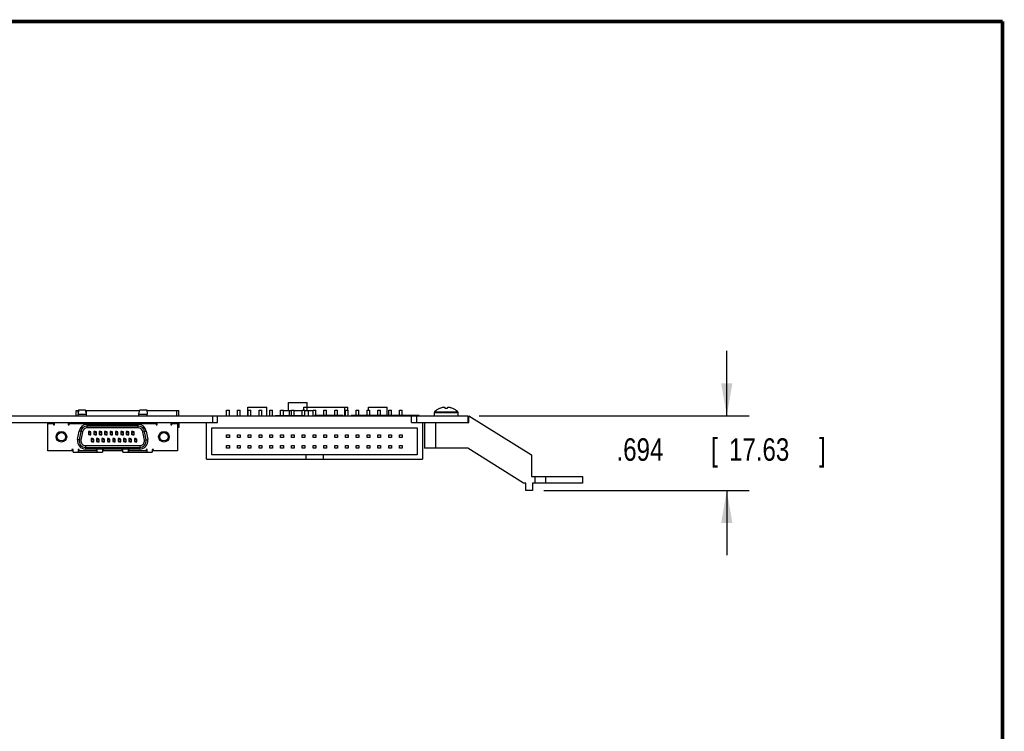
# Model space of a CAD drawing. Header units: inches. Extents: x 0.2 to 16.8, y 0.1 to 10.8.
# Tile 20 of 20: x 11.3 to 16.8, y 6.8 to 10.8. Entities that reach past the tile are written whole.
import ezdxf

# ---------------------------------------------------------------- set-up
doc = ezdxf.new("R2010")
doc.units = ezdxf.units.IN
doc.header["$LTSCALE"] = 0.935
doc.header["$MEASUREMENT"] = 0
doc.layers.get('0').update_dxf_attribs({"linetype": 'CONTINUOUS'})
doc.layers.add('DIMENSIONS', color=7, linetype='CONTINUOUS')
doc.styles.get("Standard").update_dxf_attribs({"font": 'txt', "width": 0.8})
doc.dimstyles.new('DIMSTYLE_1', dxfattribs={"dimtxt": 0.125, "dimasz": 0.18, "dimexe": 0.18, "dimexo": 0.0625, "dimgap": 0.09, "dimtad": 0, "dimtih": 1, "dimtoh": 1, "dimdec": 3, "dimlfac": 1.666667, "dimzin": 4, "dimdsep": 46, "dimtxsty": 'STANDARD', "dimblk": '_FILLED', "dimblk1": '_FILLED', "dimblk2": '_FILLED', "dimcen": 0.09, "dimadec": 0, "dimazin": 0, "dimtp": 0.001, "dimtm": 0.001, "dimtfac": 1, "dimtdec": 3, "dimtofl": 0, "dimtmove": 0, "dimatfit": 3, "dimldrblk": '_FILLED', "dimfxl": 1, "dimtolj": 1, "dimtzin": 4, "dimarcsym": 0})

# ---------------------------------------------------------------- blocks, each defined once
blk = doc.blocks.new('_FILLED')
at = {"color": 0, "linetype": 'BYBLOCK'}
blk.add_solid([(0, 0), (-1, 0.174), (-1, -0.174)], dxfattribs=at)
blk = doc.blocks.new('*D6')
at = {"layer": 'DIMENSIONS', "color": 2, "linetype": 'CONTINUOUS'}
for p, q in [((15.2183, 8.567), (15.2183, 8.927)), ((13.842, 8.567), (15.3433, 8.567)), ((14.2015, 8.1506), (15.3433, 8.1506)), ((15.2183, 8.1506), (15.2183, 7.7906))]:
    blk.add_line(p, q, dxfattribs=at)
at = {"layer": 'DIMENSIONS', "color": 2, "linetype": 'CONTINUOUS', "xscale": 0.18, "yscale": 0.18, "zscale": 0.18}
for p, rotation in [((15.2183, 8.567), 270), ((15.2183, 8.1506), 90)]:
    blk.add_blockref('_FILLED', p, dxfattribs=dict(at, rotation=rotation))
at = {"layer": 'DIMENSIONS', "color": 2, "linetype": 'CONTINUOUS', "width": 0.8}
for s, p in [('.694', (14.6058, 8.3163)), ('[', (15.1308, 8.3163)), ('17.63', (15.2308, 8.3163)), (']', (15.7308, 8.3163))]:
    blk.add_text(s, height=0.125, dxfattribs=at).set_placement(p)

msp = doc.modelspace()

# ---------------------------------------------------------------- linework, layer by layer
at = {"color": 7, "linetype": 'CONTINUOUS'}
for p, q in [((11.60334, 8.59531), (11.61731, 8.59531)), ((11.60334, 8.56697), (11.60334, 8.59531)), ((11.61779, 8.59874), (11.61445, 8.57512)), ((11.61586, 8.58508), (11.61586, 8.59531)), ((11.61779, 8.59874), (11.6559, 8.59874)), ((11.66062, 8.57512), (11.6559, 8.59874)), ((11.65658, 8.59531), (11.95687, 8.59531)), ((11.66086, 8.56697), (11.66086, 8.59531)), ((11.95283, 8.57512), (11.95755, 8.59874)), ((11.95755, 8.59874), (11.99566, 8.59874)), ((11.99566, 8.59874), (11.999, 8.57512)), ((11.99614, 8.59531), (12.17511, 8.59531)), ((12.16259, 8.56697), (12.16259, 8.59531)), ((12.17511, 8.56697), (12.17511, 8.59531)), ((12.44003, 8.59697), (12.45503, 8.59697)), ((12.44003, 8.56697), (12.44003, 8.59697)), ((12.45503, 8.56697), (12.45503, 8.59697)), ((12.50003, 8.59697), (12.51503, 8.59697)), ((12.50003, 8.56697), (12.50003, 8.59697)), ((12.51503, 8.56697), (12.51503, 8.59697)), ((12.55823, 8.61437), (12.66323, 8.61437)), ((12.55823, 8.56697), (12.55823, 8.61437)), ((12.56003, 8.59697), (12.57503, 8.59697)), ((12.56003, 8.56697), (12.56003, 8.59697)), ((12.57503, 8.56697), (12.57503, 8.59697)), ((12.62003, 8.59697), (12.63503, 8.59697)), ((12.62003, 8.56697), (12.62003, 8.59697)), ((12.63503, 8.56697), (12.63503, 8.59697)), ((12.66323, 8.56697), (12.66323, 8.61437)), ((12.68003, 8.59697), (12.69503, 8.59697)), ((12.68003, 8.56697), (12.68003, 8.59697)), ((12.69503, 8.56697), (12.69503, 8.59697)), ((12.74003, 8.59697), (12.75503, 8.59697)), ((12.74003, 8.56757), (12.74003, 8.59697)), ((12.75503, 8.56757), (12.75503, 8.59697)), ((12.75503, 8.59531), (12.80003, 8.59531)), ((12.78293, 8.64017), (12.88793, 8.64017)), ((12.78293, 8.59531), (12.78293, 8.64017)), ((12.78863, 8.56757), (12.78863, 8.59531)), ((12.80003, 8.59697), (12.81503, 8.59697)), ((12.80003, 8.56757), (12.80003, 8.59697)), ((12.81503, 8.56757), (12.81503, 8.59697)), ((12.81503, 8.59531), (12.86003, 8.59531)), ((12.86003, 8.59697), (12.87503, 8.59697)), ((12.86003, 8.56757), (12.86003, 8.59697)), ((12.86963, 8.61377), (13.11383, 8.61377)), ((12.86963, 8.59697), (12.86963, 8.61377)), ((12.87503, 8.56697), (12.87503, 8.59697)), ((12.87503, 8.59531), (12.92003, 8.59531)), ((12.88673, 8.59531), (12.88673, 8.61377)), ((12.88793, 8.61377), (12.88793, 8.64017)), ((12.89483, 8.56697), (12.89483, 8.59531)), ((12.92003, 8.59697), (12.93503, 8.59697)), ((12.92003, 8.56697), (12.92003, 8.59697)), ((12.93503, 8.56697), (12.93503, 8.59697)), ((12.98003, 8.59697), (12.99503, 8.59697)), ((12.98003, 8.56697), (12.98003, 8.59697)), ((12.99503, 8.56697), (12.99503, 8.59697)), ((13.04003, 8.59697), (13.05503, 8.59697)), ((13.04003, 8.56697), (13.04003, 8.59697)), ((13.05503, 8.56697), (13.05503, 8.59697)), ((13.09673, 8.56697), (13.09673, 8.61377)), ((13.10003, 8.59697), (13.11503, 8.59697)), ((13.10003, 8.56697), (13.10003, 8.59697)), ((13.11383, 8.59697), (13.11383, 8.61377)), ((13.11503, 8.56697), (13.11503, 8.59697)), ((13.16003, 8.59697), (13.17503, 8.59697)), ((13.16003, 8.56697), (13.16003, 8.59697)), ((13.17503, 8.56697), (13.17503, 8.59697)), ((13.22003, 8.59697), (13.23503, 8.59697)), ((13.22003, 8.56697), (13.22003, 8.59697)), ((13.22723, 8.61437), (13.33223, 8.61437)), ((13.22723, 8.59697), (13.22723, 8.61437)), ((13.23503, 8.56697), (13.23503, 8.59697)), ((13.28003, 8.59697), (13.29503, 8.59697)), ((13.28003, 8.56697), (13.28003, 8.59697)), ((13.29503, 8.56697), (13.29503, 8.59697)), ((13.33223, 8.56697), (13.33223, 8.61437)), ((13.34003, 8.59697), (13.35503, 8.59697)), ((13.34003, 8.56697), (13.34003, 8.59697)), ((13.35503, 8.56697), (13.35503, 8.59697)), ((13.40003, 8.59697), (13.41503, 8.59697)), ((13.40003, 8.56697), (13.40003, 8.59697)), ((13.41503, 8.56697), (13.41503, 8.59697)), ((13.59553, 8.58795), (13.72352, 8.58795)), ((13.65383, 8.60712), (13.65383, 8.61115)), ((13.66523, 8.61115), (13.66523, 8.60712)), ((6.67133, 8.56697), (13.77953, 8.56697)), ((11.61445, 8.57512), (11.66062, 8.57512)), ((11.61445, 8.56697), (11.61445, 8.57512)), ((11.66062, 8.56697), (11.66062, 8.57512)), ((11.95283, 8.57512), (11.999, 8.57512)), ((11.95283, 8.56697), (11.95283, 8.57512)), ((11.999, 8.56697), (11.999, 8.57512)), ((12.36053, 8.56697), (12.36053, 8.52977)), ((12.38873, 8.52977), (12.38873, 8.56697)), ((12.71067, 8.56757), (12.87409, 8.56757)), ((12.71067, 8.56697), (12.71067, 8.56757)), ((12.87409, 8.56697), (12.87409, 8.56757)), ((13.46633, 8.52977), (13.46633, 8.56697)), ((13.49453, 8.56697), (13.49453, 8.52977)), ((13.59383, 8.58377), (13.72523, 8.58377)), ((13.59383, 8.56697), (13.59383, 8.58377)), ((13.72523, 8.56697), (13.72523, 8.58377)), ((13.77953, 8.56697), (13.77953, 8.52977)), ((13.78497, 8.56697), (14.13413, 8.34857)), ((13.78497, 8.52977), (13.78497, 8.56697)), ((6.72773, 8.52977), (12.38873, 8.52977)), ((11.44673, 8.52268), (11.47791, 8.52268)), ((11.44673, 8.37126), (11.44673, 8.52268)), ((11.44909, 8.52622), (11.47743, 8.52622)), ((11.44909, 8.52268), (11.44909, 8.52622)), ((11.47743, 8.52268), (11.47743, 8.52622)), ((11.47791, 8.52268), (11.47791, 8.51559)), ((11.48381, 8.5215), (11.47791, 8.5215)), ((11.47791, 8.51559), (11.48381, 8.51559)), ((11.48381, 8.51559), (11.48381, 8.52977)), ((11.55893, 8.52977), (11.55893, 8.51559)), ((11.56484, 8.5215), (11.55893, 8.5215)), ((11.55893, 8.51559), (11.56484, 8.51559)), ((11.56484, 8.52268), (12.04861, 8.52268)), ((11.56484, 8.51559), (11.56484, 8.52268)), ((11.56602, 8.52622), (11.59436, 8.52622)), ((11.56602, 8.52268), (11.56602, 8.52622)), ((11.59436, 8.52268), (11.59436, 8.52622)), ((11.60334, 8.52977), (11.60334, 8.52268)), ((11.61193, 8.4341), (11.62026, 8.48134)), ((11.61445, 8.52268), (11.61445, 8.52977)), ((11.63888, 8.47806), (11.62026, 8.48134)), ((11.62957, 8.4797), (11.62124, 8.43246)), ((11.66062, 8.52268), (11.66062, 8.52977)), ((11.66086, 8.52977), (11.66086, 8.52268)), ((11.66446, 8.51843), (11.94899, 8.51843)), ((11.66446, 8.49953), (11.66446, 8.51843)), ((11.94899, 8.50898), (11.66446, 8.50898)), ((11.94899, 8.49953), (11.66446, 8.49953)), ((11.67928, 8.47886), (11.6722, 8.47886)), ((11.6722, 8.47886), (11.6722, 8.46254)), ((11.67539, 8.52622), (11.68318, 8.52622)), ((11.67539, 8.52622), (11.67539, 8.52268)), ((11.68637, 8.47628), (11.67928, 8.47886)), ((11.67928, 8.47296), (11.67928, 8.47886)), ((11.68318, 8.52622), (11.68318, 8.52268)), ((11.69039, 8.52622), (11.69818, 8.52622)), ((11.69039, 8.52622), (11.69039, 8.52268)), ((11.69818, 8.52622), (11.69818, 8.52268)), ((11.70928, 8.47886), (11.7022, 8.47886)), ((11.7022, 8.47886), (11.7022, 8.46254)), ((11.70539, 8.52622), (11.71318, 8.52622)), ((11.70539, 8.52622), (11.70539, 8.52268)), ((11.71637, 8.47628), (11.70928, 8.47886)), ((11.70928, 8.47296), (11.70928, 8.47886)), ((11.71318, 8.52622), (11.71318, 8.52268)), ((11.72039, 8.52622), (11.72818, 8.52622)), ((11.72039, 8.52622), (11.72039, 8.52268)), ((11.72818, 8.52622), (11.72818, 8.52268)), ((11.73928, 8.47886), (11.7322, 8.47886)), ((11.7322, 8.47886), (11.7322, 8.46254)), ((11.73539, 8.52622), (11.74318, 8.52622)), ((11.73539, 8.52622), (11.73539, 8.52268)), ((11.74637, 8.47628), (11.73928, 8.47886)), ((11.73928, 8.47296), (11.73928, 8.47886)), ((11.74318, 8.52622), (11.74318, 8.52268)), ((11.75039, 8.52622), (11.75818, 8.52622)), ((11.75039, 8.52622), (11.75039, 8.52268)), ((11.75818, 8.52622), (11.75818, 8.52268)), ((11.76928, 8.47886), (11.7622, 8.47886)), ((11.7622, 8.47886), (11.7622, 8.46254)), ((11.76539, 8.52622), (11.77318, 8.52622)), ((11.76539, 8.52622), (11.76539, 8.52268)), ((11.77637, 8.47628), (11.76928, 8.47886)), ((11.76928, 8.47296), (11.76928, 8.47886)), ((11.77318, 8.52622), (11.77318, 8.52268)), ((11.78039, 8.52622), (11.78818, 8.52622)), ((11.78039, 8.52622), (11.78039, 8.52268)), ((11.78818, 8.52622), (11.78818, 8.52268)), ((11.79928, 8.47886), (11.7922, 8.47886)), ((11.7922, 8.47886), (11.7922, 8.46254)), ((11.79539, 8.52622), (11.80318, 8.52622)), ((11.79539, 8.52622), (11.79539, 8.52268)), ((11.80637, 8.47628), (11.79928, 8.47886)), ((11.79928, 8.47296), (11.79928, 8.47886)), ((11.80318, 8.52622), (11.80318, 8.52268)), ((11.81039, 8.52622), (11.81818, 8.52622)), ((11.81039, 8.52622), (11.81039, 8.52268)), ((11.81818, 8.52622), (11.81818, 8.52268)), ((11.82928, 8.47886), (11.8222, 8.47886)), ((11.8222, 8.47886), (11.8222, 8.46254)), ((11.82539, 8.52622), (11.83318, 8.52622)), ((11.82539, 8.52622), (11.82539, 8.52268)), ((11.83637, 8.47628), (11.82928, 8.47886)), ((11.82928, 8.47296), (11.82928, 8.47886)), ((11.83318, 8.52622), (11.83318, 8.52268)), ((11.84039, 8.52622), (11.84818, 8.52622)), ((11.84039, 8.52622), (11.84039, 8.52268)), ((11.84818, 8.52622), (11.84818, 8.52268)), ((11.85928, 8.47886), (11.8522, 8.47886)), ((11.8522, 8.47886), (11.8522, 8.46254)), ((11.85539, 8.52622), (11.86318, 8.52622)), ((11.85539, 8.52622), (11.85539, 8.52268)), ((11.86637, 8.47628), (11.85928, 8.47886)), ((11.85928, 8.47296), (11.85928, 8.47886)), ((11.86318, 8.52622), (11.86318, 8.52268)), ((11.87039, 8.52622), (11.87818, 8.52622)), ((11.87039, 8.52622), (11.87039, 8.52268)), ((11.87818, 8.52622), (11.87818, 8.52268)), ((11.88928, 8.47886), (11.8822, 8.47886)), ((11.8822, 8.47886), (11.8822, 8.46254)), ((11.88539, 8.52622), (11.89318, 8.52622)), ((11.88539, 8.52622), (11.88539, 8.52268)), ((11.89637, 8.47628), (11.88928, 8.47886)), ((11.88928, 8.47296), (11.88928, 8.47886)), ((11.89318, 8.52622), (11.89318, 8.52268)), ((11.90039, 8.52622), (11.90818, 8.52622)), ((11.90039, 8.52622), (11.90039, 8.52268)), ((11.90818, 8.52622), (11.90818, 8.52268)), ((11.91928, 8.47886), (11.9122, 8.47886)), ((11.9122, 8.47886), (11.9122, 8.46254)), ((11.91539, 8.52622), (11.92318, 8.52622)), ((11.91539, 8.52622), (11.91539, 8.52268)), ((11.92637, 8.47628), (11.91928, 8.47886)), ((11.91928, 8.47296), (11.91928, 8.47886)), ((11.92318, 8.52622), (11.92318, 8.52268)), ((11.93039, 8.52622), (11.93818, 8.52622)), ((11.93039, 8.52622), (11.93039, 8.52268)), ((11.93818, 8.52622), (11.93818, 8.52268)), ((11.94899, 8.49953), (11.94899, 8.51843)), ((11.95283, 8.52268), (11.95283, 8.52977)), ((11.97457, 8.47806), (11.99319, 8.48134)), ((11.99221, 8.43246), (11.98388, 8.4797)), ((11.99319, 8.48134), (12.00152, 8.4341)), ((11.999, 8.52268), (11.999, 8.52977)), ((12.01909, 8.52622), (12.04743, 8.52622)), ((12.01909, 8.52268), (12.01909, 8.52622)), ((12.04743, 8.52268), (12.04743, 8.52622)), ((12.04861, 8.52268), (12.04861, 8.51559)), ((12.05452, 8.5215), (12.04861, 8.5215)), ((12.04861, 8.51559), (12.05452, 8.51559)), ((12.05452, 8.51559), (12.05452, 8.52977)), ((12.12964, 8.52977), (12.12964, 8.51559)), ((12.13554, 8.5215), (12.12964, 8.5215)), ((12.12964, 8.51559), (12.13554, 8.51559)), ((12.13554, 8.52268), (12.16673, 8.52268)), ((12.13554, 8.51559), (12.13554, 8.52268)), ((12.13602, 8.52622), (12.16436, 8.52622)), ((12.13602, 8.52268), (12.13602, 8.52622)), ((12.16259, 8.52977), (12.16259, 8.52622)), ((12.16436, 8.52268), (12.16436, 8.52622)), ((12.16673, 8.52268), (12.16673, 8.37126)), ((12.17511, 8.50142), (12.16673, 8.50142)), ((12.17511, 8.52977), (12.17511, 8.50142)), ((12.32753, 8.32577), (12.32753, 8.52977)), ((12.35753, 8.49857), (13.49753, 8.49857)), ((12.35753, 8.34857), (12.35753, 8.49857)), ((13.46633, 8.52977), (13.78497, 8.52977)), ((13.49753, 8.49857), (13.49753, 8.34857)), ((13.52753, 8.52977), (13.52753, 8.32577)), ((13.53953, 8.52977), (13.53953, 8.38637)), ((13.59953, 8.52977), (13.59953, 8.38637)), ((11.63054, 8.43082), (11.61193, 8.4341)), ((11.63888, 8.47806), (11.63054, 8.43082)), ((11.6722, 8.46587), (11.67928, 8.46587)), ((11.6722, 8.46254), (11.67928, 8.45996)), ((11.68637, 8.47296), (11.67928, 8.47296)), ((11.67928, 8.46587), (11.67928, 8.45996)), ((11.67928, 8.45996), (11.68637, 8.45996)), ((11.68637, 8.45996), (11.68637, 8.47628)), ((11.69428, 8.43989), (11.6872, 8.43989)), ((11.6872, 8.43989), (11.6872, 8.42357)), ((11.6872, 8.42689), (11.69428, 8.42689)), ((11.6872, 8.42357), (11.69428, 8.42099)), ((11.70137, 8.43731), (11.69428, 8.43989)), ((11.69428, 8.43398), (11.69428, 8.43989)), ((11.70137, 8.43398), (11.69428, 8.43398)), ((11.69428, 8.42689), (11.69428, 8.42099)), ((11.70137, 8.42099), (11.70137, 8.43731)), ((11.7022, 8.46587), (11.70928, 8.46587)), ((11.7022, 8.46254), (11.70928, 8.45996)), ((11.71637, 8.47296), (11.70928, 8.47296)), ((11.70928, 8.46587), (11.70928, 8.45996)), ((11.70928, 8.45996), (11.71637, 8.45996)), ((11.71637, 8.45996), (11.71637, 8.47628)), ((11.72428, 8.43989), (11.7172, 8.43989)), ((11.7172, 8.43989), (11.7172, 8.42357)), ((11.7172, 8.42689), (11.72428, 8.42689)), ((11.7172, 8.42357), (11.72428, 8.42099)), ((11.73137, 8.43731), (11.72428, 8.43989)), ((11.72428, 8.43398), (11.72428, 8.43989)), ((11.73137, 8.43398), (11.72428, 8.43398)), ((11.72428, 8.42689), (11.72428, 8.42099)), ((11.73137, 8.42099), (11.73137, 8.43731)), ((11.7322, 8.46587), (11.73928, 8.46587)), ((11.7322, 8.46254), (11.73928, 8.45996)), ((11.74637, 8.47296), (11.73928, 8.47296)), ((11.73928, 8.46587), (11.73928, 8.45996)), ((11.73928, 8.45996), (11.74637, 8.45996)), ((11.74637, 8.45996), (11.74637, 8.47628)), ((11.75428, 8.43989), (11.7472, 8.43989)), ((11.7472, 8.43989), (11.7472, 8.42357)), ((11.7472, 8.42689), (11.75428, 8.42689)), ((11.7472, 8.42357), (11.75428, 8.42099)), ((11.76137, 8.43731), (11.75428, 8.43989)), ((11.75428, 8.43398), (11.75428, 8.43989)), ((11.76137, 8.43398), (11.75428, 8.43398)), ((11.75428, 8.42689), (11.75428, 8.42099)), ((11.76137, 8.42099), (11.76137, 8.43731)), ((11.7622, 8.46587), (11.76928, 8.46587)), ((11.7622, 8.46254), (11.76928, 8.45996)), ((11.77637, 8.47296), (11.76928, 8.47296)), ((11.76928, 8.46587), (11.76928, 8.45996)), ((11.76928, 8.45996), (11.77637, 8.45996)), ((11.77637, 8.45996), (11.77637, 8.47628)), ((11.78428, 8.43989), (11.7772, 8.43989)), ((11.7772, 8.43989), (11.7772, 8.42357)), ((11.7772, 8.42689), (11.78428, 8.42689)), ((11.7772, 8.42357), (11.78428, 8.42099)), ((11.79137, 8.43731), (11.78428, 8.43989)), ((11.78428, 8.43398), (11.78428, 8.43989)), ((11.79137, 8.43398), (11.78428, 8.43398)), ((11.78428, 8.42689), (11.78428, 8.42099)), ((11.79137, 8.42099), (11.79137, 8.43731)), ((11.7922, 8.46587), (11.79928, 8.46587)), ((11.7922, 8.46254), (11.79928, 8.45996)), ((11.80637, 8.47296), (11.79928, 8.47296)), ((11.79928, 8.46587), (11.79928, 8.45996)), ((11.79928, 8.45996), (11.80637, 8.45996)), ((11.80637, 8.45996), (11.80637, 8.47628)), ((11.81428, 8.43989), (11.8072, 8.43989)), ((11.8072, 8.43989), (11.8072, 8.42357)), ((11.8072, 8.42689), (11.81428, 8.42689)), ((11.8072, 8.42357), (11.81428, 8.42099)), ((11.82137, 8.43731), (11.81428, 8.43989)), ((11.81428, 8.43398), (11.81428, 8.43989)), ((11.82137, 8.43398), (11.81428, 8.43398)), ((11.81428, 8.42689), (11.81428, 8.42099)), ((11.82137, 8.42099), (11.82137, 8.43731)), ((11.8222, 8.46587), (11.82928, 8.46587)), ((11.8222, 8.46254), (11.82928, 8.45996)), ((11.83637, 8.47296), (11.82928, 8.47296)), ((11.82928, 8.46587), (11.82928, 8.45996)), ((11.82928, 8.45996), (11.83637, 8.45996)), ((11.83637, 8.45996), (11.83637, 8.47628)), ((11.84428, 8.43989), (11.8372, 8.43989)), ((11.8372, 8.43989), (11.8372, 8.42357)), ((11.8372, 8.42689), (11.84428, 8.42689)), ((11.8372, 8.42357), (11.84428, 8.42099)), ((11.85137, 8.43731), (11.84428, 8.43989)), ((11.84428, 8.43398), (11.84428, 8.43989)), ((11.85137, 8.43398), (11.84428, 8.43398)), ((11.84428, 8.42689), (11.84428, 8.42099)), ((11.85137, 8.42099), (11.85137, 8.43731)), ((11.8522, 8.46587), (11.85928, 8.46587)), ((11.8522, 8.46254), (11.85928, 8.45996)), ((11.86637, 8.47296), (11.85928, 8.47296)), ((11.85928, 8.46587), (11.85928, 8.45996)), ((11.85928, 8.45996), (11.86637, 8.45996)), ((11.86637, 8.45996), (11.86637, 8.47628)), ((11.87428, 8.43989), (11.8672, 8.43989)), ((11.8672, 8.43989), (11.8672, 8.42357)), ((11.8672, 8.42689), (11.87428, 8.42689)), ((11.8672, 8.42357), (11.87428, 8.42099)), ((11.88137, 8.43731), (11.87428, 8.43989)), ((11.87428, 8.43398), (11.87428, 8.43989)), ((11.88137, 8.43398), (11.87428, 8.43398)), ((11.87428, 8.42689), (11.87428, 8.42099)), ((11.88137, 8.42099), (11.88137, 8.43731)), ((11.8822, 8.46587), (11.88928, 8.46587)), ((11.8822, 8.46254), (11.88928, 8.45996)), ((11.89637, 8.47296), (11.88928, 8.47296)), ((11.88928, 8.46587), (11.88928, 8.45996)), ((11.88928, 8.45996), (11.89637, 8.45996)), ((11.89637, 8.45996), (11.89637, 8.47628)), ((11.90428, 8.43989), (11.8972, 8.43989)), ((11.8972, 8.43989), (11.8972, 8.42357)), ((11.8972, 8.42689), (11.90428, 8.42689)), ((11.8972, 8.42357), (11.90428, 8.42099)), ((11.91137, 8.43731), (11.90428, 8.43989)), ((11.90428, 8.43398), (11.90428, 8.43989)), ((11.91137, 8.43398), (11.90428, 8.43398)), ((11.90428, 8.42689), (11.90428, 8.42099)), ((11.91137, 8.42099), (11.91137, 8.43731)), ((11.9122, 8.46587), (11.91928, 8.46587)), ((11.9122, 8.46254), (11.91928, 8.45996)), ((11.92637, 8.47296), (11.91928, 8.47296)), ((11.91928, 8.46587), (11.91928, 8.45996)), ((11.91928, 8.45996), (11.92637, 8.45996)), ((11.92637, 8.45996), (11.92637, 8.47628)), ((11.93428, 8.43989), (11.9272, 8.43989)), ((11.9272, 8.43989), (11.9272, 8.42357)), ((11.9272, 8.42689), (11.93428, 8.42689)), ((11.9272, 8.42357), (11.93428, 8.42099)), ((11.94137, 8.43731), (11.93428, 8.43989)), ((11.93428, 8.43398), (11.93428, 8.43989)), ((11.94137, 8.43398), (11.93428, 8.43398)), ((11.93428, 8.42689), (11.93428, 8.42099)), ((11.94137, 8.42099), (11.94137, 8.43731)), ((11.98291, 8.43082), (11.97457, 8.47806)), ((11.98291, 8.43082), (12.00152, 8.4341)), ((12.44003, 8.46107), (12.45503, 8.46107)), ((12.44003, 8.44607), (12.44003, 8.46107)), ((12.45503, 8.44607), (12.44003, 8.44607)), ((12.45503, 8.46107), (12.45503, 8.44607)), ((12.50003, 8.46107), (12.51503, 8.46107)), ((12.50003, 8.44607), (12.50003, 8.46107)), ((12.51503, 8.44607), (12.50003, 8.44607)), ((12.51503, 8.46107), (12.51503, 8.44607)), ((12.56003, 8.46107), (12.57503, 8.46107)), ((12.56003, 8.44607), (12.56003, 8.46107)), ((12.57503, 8.44607), (12.56003, 8.44607)), ((12.57503, 8.46107), (12.57503, 8.44607)), ((12.62003, 8.46107), (12.63503, 8.46107)), ((12.62003, 8.44607), (12.62003, 8.46107)), ((12.63503, 8.44607), (12.62003, 8.44607)), ((12.63503, 8.46107), (12.63503, 8.44607)), ((12.68003, 8.46107), (12.69503, 8.46107)), ((12.68003, 8.44607), (12.68003, 8.46107)), ((12.69503, 8.44607), (12.68003, 8.44607)), ((12.69503, 8.46107), (12.69503, 8.44607)), ((12.74003, 8.46107), (12.75503, 8.46107)), ((12.74003, 8.44607), (12.74003, 8.46107)), ((12.75503, 8.44607), (12.74003, 8.44607)), ((12.75503, 8.46107), (12.75503, 8.44607)), ((12.80003, 8.46107), (12.81503, 8.46107)), ((12.80003, 8.44607), (12.80003, 8.46107)), ((12.81503, 8.44607), (12.80003, 8.44607)), ((12.81503, 8.46107), (12.81503, 8.44607)), ((12.86003, 8.46107), (12.87503, 8.46107)), ((12.86003, 8.44607), (12.86003, 8.46107)), ((12.87503, 8.44607), (12.86003, 8.44607)), ((12.87503, 8.46107), (12.87503, 8.44607)), ((12.92003, 8.46107), (12.93503, 8.46107)), ((12.92003, 8.44607), (12.92003, 8.46107)), ((12.93503, 8.44607), (12.92003, 8.44607)), ((12.93503, 8.46107), (12.93503, 8.44607)), ((12.98003, 8.46107), (12.99503, 8.46107)), ((12.98003, 8.44607), (12.98003, 8.46107)), ((12.99503, 8.44607), (12.98003, 8.44607)), ((12.99503, 8.46107), (12.99503, 8.44607)), ((13.04003, 8.46107), (13.05503, 8.46107)), ((13.04003, 8.44607), (13.04003, 8.46107)), ((13.05503, 8.44607), (13.04003, 8.44607)), ((13.05503, 8.46107), (13.05503, 8.44607)), ((13.10003, 8.46107), (13.11503, 8.46107)), ((13.10003, 8.44607), (13.10003, 8.46107)), ((13.11503, 8.44607), (13.10003, 8.44607)), ((13.11503, 8.46107), (13.11503, 8.44607)), ((13.16003, 8.46107), (13.17503, 8.46107)), ((13.16003, 8.44607), (13.16003, 8.46107)), ((13.17503, 8.44607), (13.16003, 8.44607)), ((13.17503, 8.46107), (13.17503, 8.44607)), ((13.22003, 8.46107), (13.23503, 8.46107)), ((13.22003, 8.44607), (13.22003, 8.46107)), ((13.23503, 8.44607), (13.22003, 8.44607)), ((13.23503, 8.46107), (13.23503, 8.44607)), ((13.28003, 8.46107), (13.29503, 8.46107)), ((13.28003, 8.44607), (13.28003, 8.46107)), ((13.29503, 8.44607), (13.28003, 8.44607)), ((13.29503, 8.46107), (13.29503, 8.44607)), ((13.34003, 8.46107), (13.35503, 8.46107)), ((13.34003, 8.44607), (13.34003, 8.46107)), ((13.35503, 8.44607), (13.34003, 8.44607)), ((13.35503, 8.46107), (13.35503, 8.44607)), ((13.40003, 8.46107), (13.41503, 8.46107)), ((13.40003, 8.44607), (13.40003, 8.46107)), ((13.41503, 8.44607), (13.40003, 8.44607)), ((13.41503, 8.46107), (13.41503, 8.44607)), ((11.58054, 8.37126), (11.44673, 8.37126)), ((11.58645, 8.37835), (11.58054, 8.37835)), ((11.58054, 8.37835), (11.58054, 8.37126)), ((11.58645, 8.37244), (11.58054, 8.37244)), ((11.58645, 8.36418), (11.58645, 8.37835)), ((11.6207, 8.37835), (11.6148, 8.37835)), ((11.6148, 8.37835), (11.6148, 8.36418)), ((11.6207, 8.37244), (11.6148, 8.37244)), ((11.6207, 8.37126), (11.6207, 8.37835)), ((11.71519, 8.37126), (11.6207, 8.37126)), ((11.65613, 8.40032), (11.95732, 8.40032)), ((11.65613, 8.40032), (11.65613, 8.38142)), ((11.65613, 8.39087), (11.95732, 8.39087)), ((11.95732, 8.38142), (11.65613, 8.38142)), ((11.69428, 8.42099), (11.70137, 8.42099)), ((11.7211, 8.37835), (11.71519, 8.37835)), ((11.71519, 8.37835), (11.71519, 8.37126)), ((11.7211, 8.37244), (11.71519, 8.37244)), ((11.7211, 8.36418), (11.7211, 8.37835)), ((11.72428, 8.42099), (11.73137, 8.42099)), ((11.75535, 8.37835), (11.74944, 8.37835)), ((11.74944, 8.37835), (11.74944, 8.36418)), ((11.75535, 8.37244), (11.74944, 8.37244)), ((11.75428, 8.42099), (11.76137, 8.42099)), ((11.75535, 8.37126), (11.75535, 8.37835)), ((11.8581, 8.37126), (11.75535, 8.37126)), ((11.78428, 8.42099), (11.79137, 8.42099)), ((11.81428, 8.42099), (11.82137, 8.42099)), ((11.84428, 8.42099), (11.85137, 8.42099)), ((11.86401, 8.37835), (11.8581, 8.37835)), ((11.8581, 8.37835), (11.8581, 8.37126)), ((11.86401, 8.37244), (11.8581, 8.37244)), ((11.86401, 8.36418), (11.86401, 8.37835)), ((11.87428, 8.42099), (11.88137, 8.42099)), ((11.89826, 8.37835), (11.89235, 8.37835)), ((11.89235, 8.37835), (11.89235, 8.36418)), ((11.89826, 8.37244), (11.89235, 8.37244)), ((11.89826, 8.37126), (11.89826, 8.37835)), ((11.99275, 8.37126), (11.89826, 8.37126)), ((11.90428, 8.42099), (11.91137, 8.42099)), ((11.93428, 8.42099), (11.94137, 8.42099)), ((11.95732, 8.40032), (11.95732, 8.38142)), ((11.99865, 8.37835), (11.99275, 8.37835)), ((11.99275, 8.37835), (11.99275, 8.37126)), ((11.99865, 8.37244), (11.99275, 8.37244)), ((11.99865, 8.36418), (11.99865, 8.37835)), ((12.03291, 8.37835), (12.027, 8.37835)), ((12.027, 8.37835), (12.027, 8.36418)), ((12.03291, 8.37244), (12.027, 8.37244)), ((12.03291, 8.37126), (12.03291, 8.37835)), ((12.16673, 8.37126), (12.03291, 8.37126)), ((12.44003, 8.40107), (12.45503, 8.40107)), ((12.44003, 8.38607), (12.44003, 8.40107)), ((12.45503, 8.38607), (12.44003, 8.38607)), ((12.45503, 8.40107), (12.45503, 8.38607)), ((12.50003, 8.40107), (12.51503, 8.40107)), ((12.50003, 8.38607), (12.50003, 8.40107)), ((12.51503, 8.38607), (12.50003, 8.38607)), ((12.51503, 8.40107), (12.51503, 8.38607)), ((12.56003, 8.40107), (12.57503, 8.40107)), ((12.56003, 8.38607), (12.56003, 8.40107)), ((12.57503, 8.38607), (12.56003, 8.38607)), ((12.57503, 8.40107), (12.57503, 8.38607)), ((12.62003, 8.40107), (12.63503, 8.40107)), ((12.62003, 8.38607), (12.62003, 8.40107)), ((12.63503, 8.38607), (12.62003, 8.38607)), ((12.63503, 8.40107), (12.63503, 8.38607)), ((12.68003, 8.40107), (12.69503, 8.40107)), ((12.68003, 8.38607), (12.68003, 8.40107)), ((12.69503, 8.38607), (12.68003, 8.38607)), ((12.69503, 8.40107), (12.69503, 8.38607)), ((12.74003, 8.40107), (12.75503, 8.40107)), ((12.74003, 8.38607), (12.74003, 8.40107)), ((12.75503, 8.38607), (12.74003, 8.38607)), ((12.75503, 8.40107), (12.75503, 8.38607)), ((12.80003, 8.40107), (12.81503, 8.40107)), ((12.80003, 8.38607), (12.80003, 8.40107)), ((12.81503, 8.38607), (12.80003, 8.38607)), ((12.81503, 8.40107), (12.81503, 8.38607)), ((12.86003, 8.40107), (12.87503, 8.40107)), ((12.86003, 8.38607), (12.86003, 8.40107)), ((12.87503, 8.38607), (12.86003, 8.38607)), ((12.87503, 8.40107), (12.87503, 8.38607)), ((12.92003, 8.40107), (12.93503, 8.40107)), ((12.92003, 8.38607), (12.92003, 8.40107)), ((12.93503, 8.38607), (12.92003, 8.38607)), ((12.93503, 8.40107), (12.93503, 8.38607)), ((12.98003, 8.40107), (12.99503, 8.40107)), ((12.98003, 8.38607), (12.98003, 8.40107)), ((12.99503, 8.38607), (12.98003, 8.38607)), ((12.99503, 8.40107), (12.99503, 8.38607)), ((13.04003, 8.40107), (13.05503, 8.40107)), ((13.04003, 8.38607), (13.04003, 8.40107)), ((13.05503, 8.38607), (13.04003, 8.38607)), ((13.05503, 8.40107), (13.05503, 8.38607)), ((13.10003, 8.40107), (13.11503, 8.40107)), ((13.10003, 8.38607), (13.10003, 8.40107)), ((13.11503, 8.38607), (13.10003, 8.38607)), ((13.11503, 8.40107), (13.11503, 8.38607)), ((13.16003, 8.40107), (13.17503, 8.40107)), ((13.16003, 8.38607), (13.16003, 8.40107)), ((13.17503, 8.38607), (13.16003, 8.38607)), ((13.17503, 8.40107), (13.17503, 8.38607)), ((13.22003, 8.40107), (13.23503, 8.40107)), ((13.22003, 8.38607), (13.22003, 8.40107)), ((13.23503, 8.38607), (13.22003, 8.38607)), ((13.23503, 8.40107), (13.23503, 8.38607)), ((13.28003, 8.40107), (13.29503, 8.40107)), ((13.28003, 8.38607), (13.28003, 8.40107)), ((13.29503, 8.38607), (13.28003, 8.38607)), ((13.29503, 8.40107), (13.29503, 8.38607)), ((13.34003, 8.40107), (13.35503, 8.40107)), ((13.34003, 8.38607), (13.34003, 8.40107)), ((13.35503, 8.38607), (13.34003, 8.38607)), ((13.35503, 8.40107), (13.35503, 8.38607)), ((13.40003, 8.40107), (13.41503, 8.40107)), ((13.40003, 8.38607), (13.40003, 8.40107)), ((13.41503, 8.38607), (13.40003, 8.38607)), ((13.41503, 8.40107), (13.41503, 8.38607)), ((13.77953, 8.38637), (13.53953, 8.38637)), ((14.08935, 8.19257), (13.77953, 8.38637)), ((11.58645, 8.36418), (11.74944, 8.36418)), ((11.86401, 8.36418), (12.027, 8.36418)), ((12.32753, 8.32577), (13.52753, 8.32577)), ((13.49753, 8.34857), (12.35753, 8.34857)), ((12.87953, 8.34857), (12.87953, 8.32577)), ((12.97553, 8.34857), (12.97553, 8.32577)), ((14.13413, 8.34857), (14.13413, 8.22977)), ((14.13413, 8.22977), (14.41673, 8.22977)), ((14.15391, 8.19257), (14.15391, 8.22977)), ((14.21239, 8.19257), (14.21239, 8.22977)), ((14.41673, 8.22977), (14.41673, 8.19257)), ((14.10177, 8.19257), (14.08935, 8.19257)), ((14.10177, 8.15057), (14.10177, 8.19257)), ((14.13897, 8.15057), (14.10177, 8.15057)), ((14.41673, 8.19257), (14.13897, 8.19257)), ((14.13897, 8.19257), (14.13897, 8.15057))]:
    msp.add_line(p, q, dxfattribs=at)
at = {"color": 6, "linetype": 'CONTINUOUS'}
for p, q in [((13.08769, 8.56757), (12.92823, 8.56757)), ((12.92823, 8.56697), (12.92823, 8.56757)), ((13.08769, 8.56697), (13.08769, 8.56757)), ((13.51033, 8.56757), (13.13256, 8.56757)), ((13.13256, 8.56697), (13.13256, 8.56757)), ((13.13455, 8.56697), (13.13455, 8.56757)), ((13.13692, 8.56697), (13.13692, 8.56757)), ((13.13732, 8.56697), (13.13732, 8.56757)), ((13.1397, 8.56697), (13.1397, 8.56757)), ((13.1401, 8.56697), (13.1401, 8.56757)), ((13.14129, 8.56697), (13.14129, 8.56757)), ((13.14366, 8.56697), (13.14366, 8.56757)), ((13.14565, 8.56697), (13.14565, 8.56757)), ((13.14644, 8.56697), (13.14644, 8.56757)), ((13.14723, 8.56697), (13.14723, 8.56757)), ((13.14802, 8.56697), (13.14802, 8.56757)), ((13.15476, 8.56697), (13.15476, 8.56757)), ((13.16031, 8.56697), (13.16031, 8.56757)), ((13.16467, 8.56697), (13.16467, 8.56757)), ((13.16626, 8.56697), (13.16626, 8.56757)), ((13.17022, 8.56697), (13.17022, 8.56757)), ((13.17656, 8.56697), (13.17656, 8.56757)), ((13.18766, 8.56697), (13.18766, 8.56757)), ((13.21739, 8.56697), (13.21739, 8.56757)), ((13.22493, 8.56697), (13.22493, 8.56757)), ((13.2273, 8.56697), (13.2273, 8.56757)), ((13.23087, 8.56697), (13.23087, 8.56757)), ((13.23404, 8.56697), (13.23404, 8.56757)), ((13.23523, 8.56697), (13.23523, 8.56757)), ((13.23682, 8.56697), (13.23682, 8.56757)), ((13.2388, 8.56697), (13.2388, 8.56757)), ((13.24395, 8.56697), (13.24395, 8.56757)), ((13.42432, 8.56697), (13.42432, 8.56757)), ((13.42709, 8.56697), (13.42709, 8.56757)), ((13.43304, 8.56697), (13.43304, 8.56757)), ((13.44017, 8.56697), (13.44017, 8.56757)), ((13.44572, 8.56697), (13.44572, 8.56757)), ((13.45167, 8.56697), (13.45167, 8.56757)), ((13.45444, 8.56697), (13.45444, 8.56757)), ((13.45722, 8.56697), (13.45722, 8.56757)), ((13.45801, 8.56697), (13.45801, 8.56757)), ((13.46197, 8.56697), (13.46197, 8.56757)), ((13.46316, 8.56697), (13.46316, 8.56757)), ((13.46871, 8.56697), (13.46871, 8.56757)), ((13.46951, 8.56697), (13.46951, 8.56757)), ((13.4699, 8.56697), (13.4699, 8.56757)), ((13.47188, 8.56697), (13.47188, 8.56757)), ((13.47902, 8.56697), (13.47902, 8.56757)), ((13.47942, 8.56697), (13.47942, 8.56757)), ((13.48378, 8.56697), (13.48378, 8.56757)), ((13.48417, 8.56697), (13.48417, 8.56757)), ((13.48615, 8.56697), (13.48615, 8.56757)), ((13.48774, 8.56697), (13.48774, 8.56757)), ((13.48893, 8.56697), (13.48893, 8.56757)), ((13.48933, 8.56697), (13.48933, 8.56757)), ((13.48972, 8.56697), (13.48972, 8.56757)), ((13.49012, 8.56697), (13.49012, 8.56757)), ((13.49725, 8.56697), (13.49725, 8.56757)), ((13.50439, 8.56697), (13.50439, 8.56757)), ((13.50558, 8.56697), (13.50558, 8.56757)), ((13.50677, 8.56697), (13.50677, 8.56757)), ((13.50954, 8.56697), (13.50954, 8.56757)), ((13.51033, 8.56697), (13.51033, 8.56757))]:
    msp.add_line(p, q, dxfattribs=at)
at = {"color": 7, "linetype": 'CONTINUOUS', "const_width": 0.02}
for points in [[(16.75, 10.75859), (0.25, 10.75859)], [(16.75, 0.25859), (16.75, 10.75859)]]:
    msp.add_lwpolyline(points, dxfattribs=at)
at = {"color": 7, "linetype": 'CONTINUOUS'}
for centre, radius in [((11.52173, 8.44993), 0.02953), ((12.09173, 8.44993), 0.02953), ((11.52173, 8.44993), 0.02362), ((12.09173, 8.44993), 0.02362)]:
    msp.add_circle(centre, radius, dxfattribs=at)
for centre, radius, start, end in [((13.59983, 8.58377), 0.006, 135.77024, 180), ((13.65953, 8.52565), 0.08932, 114.19106, 135.77024), ((13.65953, 8.52565), 0.08913, 106.42263, 113.9292), ((13.65953, 8.52565), 0.08913, 66.0708, 73.57737), ((13.65953, 8.52565), 0.08932, 44.22976, 65.80894), ((13.71923, 8.58377), 0.006, 0, 44.22976), ((11.66446, 8.47355), 0.04488, 90, 170), ((11.66446, 8.47355), 0.03543, 90, 170), ((11.66446, 8.47355), 0.02598, 90, 170), ((11.94899, 8.47355), 0.04488, 10, 90), ((11.94899, 8.47355), 0.03543, 10, 90), ((11.94899, 8.47355), 0.02598, 10, 90), ((11.65613, 8.4263), 0.04488, 170, 270), ((11.65613, 8.4263), 0.03543, 170, 270), ((11.65613, 8.4263), 0.02598, 170, 270), ((11.95732, 8.4263), 0.04488, 270, 10), ((11.95732, 8.4263), 0.03543, 270, 10), ((11.95732, 8.4263), 0.02598, 270, 10)]:
    msp.add_arc(centre, radius, start, end, dxfattribs=at)
for points, knots in [([(13.62301, 8.60697), (13.623, 8.60699), (13.62297, 8.60704), (13.62294, 8.60709), (13.62293, 8.60712), (13.62293, 8.60712)], [0, 0, 0, 0, 0.5536138, 0.8878457, 1, 1, 1, 1]), ([(13.62337, 8.60712), (13.62331, 8.6071), (13.62319, 8.60705), (13.62307, 8.60699), (13.62301, 8.60697)], [0, 0, 0, 0, 0.4996002, 1, 1, 1, 1]), ([(13.64669, 8.6131), (13.64588, 8.61305), (13.64427, 8.61292), (13.64185, 8.61264), (13.63941, 8.61226), (13.63689, 8.61177), (13.63519, 8.61137), (13.63433, 8.61115)], [0, 0, 0, 0, 0.1927948, 0.3869203, 0.5827135, 0.7850921, 1, 1, 1, 1]), ([(13.65383, 8.61115), (13.65324, 8.61141), (13.65208, 8.61187), (13.65031, 8.61243), (13.64852, 8.61285), (13.6473, 8.61304), (13.64669, 8.6131)], [0, 0, 0, 0, 0.2580363, 0.5042045, 0.7492957, 1, 1, 1, 1]), ([(13.65384, 8.60697), (13.65384, 8.60699), (13.65383, 8.60704), (13.65383, 8.6071), (13.65383, 8.60712)], [0, 0, 0, 0, 0.5016385, 1, 1, 1, 1]), ([(13.66521, 8.60697), (13.66395, 8.60704), (13.66142, 8.60713), (13.65763, 8.60713), (13.6551, 8.60704), (13.65384, 8.60697)], [0, 0, 0, 0, 0.332921, 0.6670791, 1, 1, 1, 1]), ([(13.66523, 8.60712), (13.66522, 8.6071), (13.66522, 8.60704), (13.66521, 8.60699), (13.66521, 8.60697)], [0, 0, 0, 0, 0.4983668, 1, 1, 1, 1]), ([(13.67236, 8.6131), (13.67175, 8.61304), (13.67053, 8.61285), (13.66874, 8.61243), (13.66697, 8.61187), (13.66581, 8.61141), (13.66523, 8.61115)], [0, 0, 0, 0, 0.2507043, 0.4957955, 0.7419637, 1, 1, 1, 1]), ([(13.68473, 8.61115), (13.68386, 8.61137), (13.68216, 8.61177), (13.67964, 8.61226), (13.6772, 8.61264), (13.67478, 8.61292), (13.67317, 8.61305), (13.67236, 8.6131)], [0, 0, 0, 0, 0.2149079, 0.4172865, 0.6130797, 0.8072052, 1, 1, 1, 1]), ([(13.69604, 8.60697), (13.69598, 8.60699), (13.69586, 8.60705), (13.69574, 8.6071), (13.69568, 8.60712)], [0, 0, 0, 0, 0.5004051, 1, 1, 1, 1]), ([(13.69613, 8.60712), (13.69612, 8.60712), (13.69611, 8.60709), (13.69608, 8.60704), (13.69605, 8.60699), (13.69604, 8.60697)], [0, 0, 0, 0, 0.1121071, 0.4462798, 1, 1, 1, 1])]:
    msp.add_open_spline(points, degree=3, knots=knots, dxfattribs=at)

# ---------------------------------------------------------------- dimensions: what is measured, and where the dimension line sits
at = {"layer": 'DIMENSIONS', "color": 2, "linetype": 'CONTINUOUS'}
dim = msp.add_linear_dim(base=(15.21828, 8.15057), p1=(13.84203, 8.56697), p2=(14.20147, 8.15057), angle=270, dimstyle='DIMSTYLE_1', dxfattribs=at)
dim.commit()
dim.dimension.update_dxf_attribs({"geometry": '*D6', "text_midpoint": (15.21828, 8.37884), "dimtype": 160})

doc.saveas('drawing.dxf')
